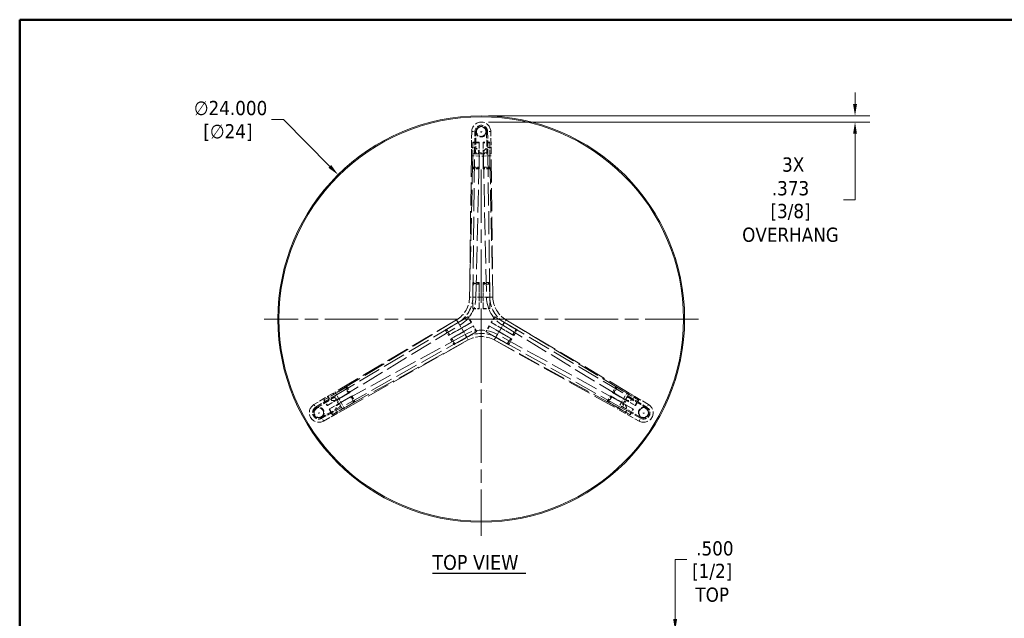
# Model space of a CAD drawing. Header units: inches. Extents: x 1 to 118, y 2 to 76.
# Tile 2 of 3: x 1 to 59, y 40 to 76. Entities that reach past the tile are written whole.
import ezdxf

# ---------------------------------------------------------------- set-up
doc = ezdxf.new("R2010")
doc.units = ezdxf.units.IN
doc.header["$LTSCALE"] = 7
doc.header["$MEASUREMENT"] = 0
doc.linetypes.add('CHAIN', pattern=[0.7087, 0.4724, -0.0591, 0.1181, -0.0591])
doc.linetypes.add('DASHED', pattern=[0.2067, 0.1654, -0.0413])
for name, color, linetype, lineweight in [('Border (ANSI)', 7, 'Continuous', 50), ('Center Mark (ANSI)', 7, 'Continuous', 13), ('Dimension (ANSI)', 7, 'Continuous', 13), ('Hidden (ANSI)', 7, 'DASHED', 13), ('Hidden Narrow (ANSI)', 7, 'DASHED', 13), ('Symbol (ANSI)', 7, 'Continuous', 13), ('Visible (ANSI)', 7, 'Continuous', 13)]:
    doc.layers.add(name, color=color, linetype=linetype, lineweight=lineweight)
doc.styles.add('Note Text (ANSI)', font='tahoma.ttf')
doc.styles.add('Text Style70', font='tahoma.ttf')
doc.dimstyles.new('Default (ANSI)', dxfattribs={"dimscale": 7, "dimtxt": 0.12, "dimasz": 0.098425, "dimexe": 0.125, "dimexo": 0.0625, "dimgap": 0.031496, "dimtad": 0, "dimtih": 1, "dimtoh": 1, "dimdec": 3, "dimrnd": 1e-08, "dimzin": 4, "dimdsep": 46, "dimtxsty": 'Note Text (ANSI)', "dimcen": 0.09, "dimdle": 0.393701, "dimclrd": 256, "dimclre": 256, "dimclrt": 256, "dimadec": 0, "dimazin": 1, "dimtfac": 1, "dimtofl": 0, "dimtmove": 0, "dimatfit": 3, "dimfxl": 1, "dimtolj": 1, "dimtzin": 4, "dimlwd": -1, "dimlwe": -1, "dimarcsym": 0})

# ---------------------------------------------------------------- blocks, each defined once
blk = doc.blocks.new('Borders GILMORE BOARDER')
at = {"layer": 'Border (ANSI)'}
for p, q in [((0.2, 10.8), (16.8, 10.8)), ((0.2, 0.35), (0.2, 10.8))]:
    blk.add_line(p, q, dxfattribs=at)
blk = doc.blocks.new('*D9')
at = {"layer": 'Defpoints', "color": 0, "transparency": 16777216}
for p in [(40.573, 39.518), (40.076, 39.018), (40.573, 39.018)]:
    blk.add_point(p, dxfattribs=at)
at = {"layer": 'Dimension (ANSI)', "transparency": 16777216}
for p, q in [((40.076, 40.207), (40.076, 43.717)), ((40.076, 43.717), (40.765, 43.717)), ((40.136, 39.518), (39.201, 39.518)), ((40.136, 39.018), (39.201, 39.018)), ((40.076, 38.329), (40.076, 37.64))]:
    blk.add_line(p, q, dxfattribs=at)
for points in [[(39.962, 40.207), (40.191, 40.207), (40.076, 39.518)], [(39.962, 38.329), (40.191, 38.329), (40.076, 39.018)]]:
    blk.add_solid(points, dxfattribs=at)
at = {"layer": 'Dimension (ANSI)', "transparency": 16777216, "char_height": 0.84, "attachment_point": 5, "style": 'Note Text (ANSI)'}
for s, insert in [('\\A1; \\fTahoma|b0|i0;.500', (42.264, 44.374)), ('\\A1;[1/2]{\\P\\fTahoma|b0|i0;TOP}', (42.264, 42.34))]:
    blk.add_mtext(s, dxfattribs=dict(at, insert=insert))
blk = doc.blocks.new('*D12')
at = {"layer": 'Defpoints', "color": 0, "transparency": 16777216}
for p in [(28.636, 69.923), (28.636, 69.551), (50.691, 69.551)]:
    blk.add_point(p, dxfattribs=at)
at = {"layer": 'Dimension (ANSI)', "transparency": 16777216}
for p, q in [((50.691, 70.612), (50.691, 71.301)), ((29.073, 69.923), (51.566, 69.923)), ((29.073, 69.551), (51.566, 69.551)), ((50.691, 68.862), (50.691, 64.971)), ((50.691, 64.971), (50.002, 64.971))]:
    blk.add_line(p, q, dxfattribs=at)
for points in [[(50.577, 70.612), (50.806, 70.612), (50.691, 69.923)], [(50.577, 68.862), (50.806, 68.862), (50.691, 69.551)]]:
    blk.add_solid(points, dxfattribs=at)
at = {"layer": 'Dimension (ANSI)', "transparency": 16777216, "char_height": 0.84, "attachment_point": 5, "style": 'Note Text (ANSI)'}
for s, insert in [('\\A1; \\fTahoma|b0|i0;3X\\P\\fTahoma|b0|i0;.373', (46.884, 66.337)), ('\\A1;[3/8]{\\P\\fTahoma|b0|i0;OVERHANG}', (46.884, 63.594))]:
    blk.add_mtext(s, dxfattribs=dict(at, insert=insert))
blk = doc.blocks.new('*D13')
at = {"layer": 'Defpoints', "color": 0, "transparency": 16777216}
for p in [(20.187, 66.445), (37.085, 49.402)]:
    blk.add_point(p, dxfattribs=at)
at = {"layer": 'Dimension (ANSI)', "transparency": 16777216}
for p, q in [((16.256, 69.702), (16.957, 69.702)), ((16.957, 69.702), (19.702, 66.934)), ((28.636, 57.293), (28.636, 58.553)), ((28.006, 57.923), (29.266, 57.923))]:
    blk.add_line(p, q, dxfattribs=at)
blk.add_solid([(19.783, 67.015), (19.62, 66.853), (20.187, 66.445)], dxfattribs=at)
at = {"layer": 'Dimension (ANSI)', "transparency": 16777216, "char_height": 0.84, "attachment_point": 5, "style": 'Note Text (ANSI)'}
for s, insert in [('\\A1; ∅24.000', (13.688, 70.375)), ('\\A1;[∅24]', (13.688, 68.932))]:
    blk.add_mtext(s, dxfattribs=dict(at, insert=insert))

msp = doc.modelspace()

# ---------------------------------------------------------------- linework, layer by layer
at = {"layer": 'Center Mark (ANSI)', "linetype": 'CHAIN', "ltscale": 0.952448}
for p, q in [((28.6358, 66.7555), (28.6358, 45.1107)), ((41.4483, 57.9232), (15.8233, 57.9232))]:
    msp.add_line(p, q, dxfattribs=at)
at = {"layer": 'Hidden (ANSI)', "ltscale": 0.360192}
for p, q in [((28.0734, 68.9972), (28.0523, 67.6732)), ((29.2193, 67.6732), (29.1982, 68.9972)), ((19.9003, 53.5535), (18.7643, 52.8733)), ((38.5073, 52.8733), (37.3713, 53.5535)), ((19.3267, 51.8992), (20.4838, 52.5429)), ((36.7878, 52.5429), (37.9449, 51.8992))]:
    msp.add_line(p, q, dxfattribs=at)
at = {"layer": 'Hidden (ANSI)', "ltscale": 0.35938}
for p, q in [((28.2398, 67.6732), (28.2609, 68.9942)), ((29.0108, 68.9942), (29.0318, 67.6732)), ((18.8606, 52.7125), (19.9941, 53.3911)), ((37.2775, 53.3911), (38.411, 52.7125)), ((20.39, 52.7053), (19.2355, 52.063)), ((38.0361, 52.063), (36.8816, 52.7053))]:
    msp.add_line(p, q, dxfattribs=at)
at = {"layer": 'Hidden (ANSI)', "ltscale": 0.342064}
for p, q in [((28.3033, 67.7359), (28.3233, 68.9932)), ((28.9483, 68.9932), (28.9683, 67.7359)), ((18.8927, 52.6588), (19.9716, 53.3048)), ((37.3001, 53.3048), (38.3789, 52.6588)), ((20.3041, 52.7289), (19.2052, 52.1176)), ((38.0665, 52.1176), (36.9676, 52.7289))]:
    msp.add_line(p, q, dxfattribs=at)
at = {"layer": 'Hidden (ANSI)', "ltscale": 0.163599}
for p, q in [((28.5148, 68.3607), (28.1318, 68.3607)), ((28.5148, 68.3297), (28.1318, 68.3297)), ((29.1398, 68.3607), (28.7568, 68.3607)), ((29.1398, 68.3297), (28.7568, 68.3297)), ((28.1318, 66.8917), (28.5148, 66.8917)), ((28.7568, 66.8917), (29.1398, 66.8917)), ((28.5148, 66.7982), (28.1318, 66.7982)), ((29.1398, 66.7982), (28.7568, 66.7982)), ((28.5148, 60.0822), (28.1318, 60.0822)), ((28.5148, 59.9887), (28.1318, 59.9887)), ((29.1398, 60.0822), (28.7568, 60.0822)), ((29.1398, 59.9887), (28.7568, 59.9887)), ((28.1318, 58.5507), (28.5148, 58.5507)), ((28.1318, 58.5197), (28.5148, 58.5197)), ((28.7568, 58.5507), (29.1398, 58.5507)), ((28.7568, 58.5197), (29.1398, 58.5197)), ((28.0319, 57.7143), (27.8404, 58.0459)), ((28.0587, 57.7298), (27.8672, 58.0614)), ((28.3712, 57.1885), (28.1797, 57.5202)), ((29.0919, 57.5202), (28.9004, 57.1885)), ((29.4044, 58.0614), (29.2129, 57.7298)), ((29.4312, 58.0459), (29.2397, 57.7143)), ((26.5141, 57.2802), (26.7056, 56.9485)), ((26.595, 57.3269), (26.7865, 56.9953)), ((28.3444, 57.173), (28.1529, 57.5047)), ((29.1187, 57.5047), (28.9272, 57.173)), ((30.4851, 56.9953), (30.6766, 57.3269)), ((30.5661, 56.9485), (30.7576, 57.2802)), ((26.8266, 56.7389), (27.0181, 56.4072)), ((26.9075, 56.7857), (27.099, 56.454)), ((30.1726, 56.454), (30.3641, 56.7857)), ((30.2536, 56.4072), (30.4451, 56.7389)), ((20.8084, 53.5438), (20.6169, 53.8754)), ((20.6978, 53.9222), (20.8893, 53.5905)), ((36.3823, 53.5905), (36.5738, 53.9222)), ((36.6548, 53.8754), (36.4633, 53.5438)), ((19.3447, 53.1409), (19.5362, 52.8093)), ((19.3715, 53.1564), (19.563, 52.8248)), ((21.1209, 53.0025), (20.9294, 53.3342)), ((21.0103, 53.3809), (21.2018, 53.0492)), ((36.0698, 53.0492), (36.2613, 53.3809)), ((36.3423, 53.3342), (36.1508, 53.0025)), ((37.7086, 52.8248), (37.9001, 53.1564)), ((37.7354, 52.8093), (37.9269, 53.1409)), ((19.6572, 52.5997), (19.8487, 52.268)), ((19.684, 52.6152), (19.8755, 52.2835)), ((37.3961, 52.2835), (37.5876, 52.6152)), ((37.4229, 52.268), (37.6144, 52.5997))]:
    msp.add_line(p, q, dxfattribs=at)
at = {"layer": 'Hidden (ANSI)', "ltscale": 0.186968}
for p, q in [((28.1318, 67.6732), (28.1318, 68.3607)), ((28.5148, 67.6732), (28.5148, 68.3607)), ((28.7568, 67.6732), (28.7568, 68.3607)), ((29.1398, 67.6732), (29.1398, 68.3607)), ((28.1318, 59.2072), (28.1318, 58.5197)), ((28.5148, 59.2072), (28.5148, 58.5197)), ((28.7568, 59.2072), (28.7568, 58.5197)), ((29.1398, 59.2072), (29.1398, 58.5197)), ((27.2718, 57.7177), (27.8672, 58.0614)), ((27.4633, 57.386), (28.0587, 57.7298)), ((27.5843, 57.1764), (28.1797, 57.5202)), ((29.6873, 57.1764), (29.0919, 57.5202)), ((29.8083, 57.386), (29.2129, 57.7298)), ((29.9998, 57.7177), (29.4044, 58.0614)), ((27.7758, 56.8447), (28.3712, 57.1885)), ((29.4958, 56.8447), (28.9004, 57.1885)), ((19.9401, 53.4847), (19.3447, 53.1409)), ((37.3316, 53.4847), (37.9269, 53.1409)), ((20.1316, 53.153), (19.5362, 52.8093)), ((20.2526, 52.9434), (19.6572, 52.5997)), ((37.0191, 52.9434), (37.6144, 52.5997)), ((37.1401, 53.153), (37.7354, 52.8093)), ((20.4441, 52.6117), (19.8487, 52.268)), ((36.8276, 52.6117), (37.4229, 52.268))]:
    msp.add_line(p, q, dxfattribs=at)
at = {"layer": 'Hidden (ANSI)', "ltscale": 0.011829}
for p, q in [((28.1628, 68.3607), (28.1318, 68.3297)), ((28.4838, 68.3607), (28.5148, 68.3297)), ((28.7878, 68.3607), (28.7568, 68.3297)), ((29.1088, 68.3607), (29.1398, 68.3297)), ((28.1628, 66.8607), (28.1318, 66.8917)), ((28.4838, 66.8607), (28.5148, 66.8917)), ((28.7878, 66.8607), (28.7568, 66.8917)), ((29.1088, 66.8607), (29.1398, 66.8917)), ((28.1628, 60.0197), (28.1318, 59.9887)), ((28.4838, 60.0197), (28.5148, 59.9887)), ((28.7878, 60.0197), (28.7568, 59.9887)), ((29.1088, 60.0197), (29.1398, 59.9887)), ((28.1628, 58.5197), (28.1318, 58.5507)), ((28.4838, 58.5197), (28.5148, 58.5507)), ((28.7878, 58.5197), (28.7568, 58.5507)), ((29.1088, 58.5197), (29.1398, 58.5507)), ((27.8827, 58.0346), (27.8404, 58.0459)), ((28.0432, 57.7566), (28.0319, 57.7143)), ((29.2284, 57.7566), (29.2397, 57.7143)), ((29.3889, 58.0346), (29.4312, 58.0459)), ((26.5837, 57.2846), (26.595, 57.3269)), ((26.7442, 57.0066), (26.7865, 56.9953)), ((28.1952, 57.4933), (28.1529, 57.5047)), ((28.3557, 57.2153), (28.3444, 57.173)), ((28.9159, 57.2153), (28.9272, 57.173)), ((29.0764, 57.4933), (29.1187, 57.5047)), ((30.5274, 57.0066), (30.4851, 56.9953)), ((30.6879, 57.2846), (30.6766, 57.3269)), ((26.8962, 56.7433), (26.9075, 56.7857)), ((27.0567, 56.4653), (27.099, 56.454)), ((30.2149, 56.4653), (30.1726, 56.454)), ((30.3754, 56.7433), (30.3641, 56.7857)), ((20.6592, 53.8641), (20.6169, 53.8754)), ((20.8197, 53.5861), (20.8084, 53.5438)), ((36.4519, 53.5861), (36.4633, 53.5438)), ((36.6124, 53.8641), (36.6548, 53.8754)), ((19.3602, 53.1141), (19.3715, 53.1564)), ((20.9717, 53.3228), (20.9294, 53.3342)), ((21.1322, 53.0448), (21.1209, 53.0025)), ((36.1394, 53.0448), (36.1508, 53.0025)), ((36.2999, 53.3228), (36.3423, 53.3342)), ((37.9114, 53.1141), (37.9001, 53.1564)), ((19.5207, 52.8361), (19.563, 52.8248)), ((19.6727, 52.5728), (19.684, 52.6152)), ((19.8332, 52.2948), (19.8755, 52.2835)), ((37.4384, 52.2948), (37.3961, 52.2835)), ((37.5989, 52.5728), (37.5876, 52.6152)), ((37.7509, 52.8361), (37.7086, 52.8248))]:
    msp.add_line(p, q, dxfattribs=at)
at = {"layer": 'Hidden (ANSI)', "ltscale": 0.391179}
for p, q in [((28.1318, 66.8917), (28.1318, 68.3297)), ((28.5148, 66.8917), (28.5148, 68.3297)), ((28.7568, 66.8917), (28.7568, 68.3297)), ((29.1398, 66.8917), (29.1398, 68.3297)), ((28.1318, 59.9887), (28.1318, 58.5507)), ((28.5148, 59.9887), (28.5148, 58.5507)), ((28.7568, 59.9887), (28.7568, 58.5507)), ((29.1398, 59.9887), (29.1398, 58.5507)), ((27.8404, 58.0459), (26.595, 57.3269)), ((28.0319, 57.7143), (26.7865, 56.9953)), ((30.4851, 56.9953), (29.2397, 57.7143)), ((30.6766, 57.3269), (29.4312, 58.0459)), ((28.1529, 57.5047), (26.9075, 56.7857)), ((28.3444, 57.173), (27.099, 56.454)), ((28.9272, 57.173), (30.1726, 56.454)), ((29.1187, 57.5047), (30.3641, 56.7857)), ((20.6169, 53.8754), (19.3715, 53.1564)), ((20.8084, 53.5438), (19.563, 52.8248)), ((36.4633, 53.5438), (37.7086, 52.8248)), ((36.6548, 53.8754), (37.9001, 53.1564)), ((20.9294, 53.3342), (19.684, 52.6152)), ((21.1209, 53.0025), (19.8755, 52.2835)), ((37.3961, 52.2835), (36.1508, 53.0025)), ((37.5876, 52.6152), (36.3423, 53.3342))]:
    msp.add_line(p, q, dxfattribs=at)
at = {"layer": 'Hidden (ANSI)', "ltscale": 1.170314}
for p, q in [((28.0523, 67.6732), (27.9483, 59.2072)), ((28.1358, 59.2072), (28.2398, 67.6732)), ((29.0318, 67.6732), (29.1358, 59.2072)), ((29.3233, 59.2072), (29.2193, 67.6732)), ((27.1801, 57.8766), (19.9003, 53.5535)), ((19.9941, 53.3912), (27.2738, 57.7142)), ((29.9978, 57.7142), (37.2775, 53.3912)), ((37.3713, 53.5535), (30.0915, 57.8766)), ((27.7738, 56.8482), (20.3901, 52.7053)), ((20.4838, 52.5429), (27.8676, 56.6858)), ((29.404, 56.6858), (36.7878, 52.5429)), ((36.8816, 52.7053), (29.4978, 56.8482))]:
    msp.add_line(p, q, dxfattribs=at)
at = {"layer": 'Hidden (ANSI)', "ltscale": 0.072054}
for p, q in [((28.2398, 67.6732), (28.0523, 67.6732)), ((29.2193, 67.6732), (29.0318, 67.6732)), ((27.9483, 59.2072), (28.1358, 59.2072)), ((29.1358, 59.2072), (29.3233, 59.2072)), ((27.2738, 57.7142), (27.1801, 57.8766)), ((30.0915, 57.8766), (29.9978, 57.7142)), ((27.8676, 56.6858), (27.7738, 56.8482)), ((29.4978, 56.8482), (29.404, 56.6858)), ((19.9003, 53.5535), (19.9941, 53.3912)), ((37.2775, 53.3912), (37.3713, 53.5535)), ((20.3901, 52.7053), (20.4838, 52.5429)), ((36.7878, 52.5429), (36.8816, 52.7053))]:
    msp.add_line(p, q, dxfattribs=at)
at = {"layer": 'Hidden (ANSI)', "ltscale": 0.237987}
for p, q in [((28.1318, 66.7982), (28.1318, 67.6732)), ((28.5148, 66.7982), (28.5148, 67.6732)), ((28.7568, 66.7982), (28.7568, 67.6732)), ((29.1398, 66.7982), (29.1398, 67.6732)), ((28.1318, 59.2072), (28.1318, 60.0822)), ((28.5148, 59.2072), (28.5148, 60.0822)), ((28.7568, 59.2072), (28.7568, 60.0822)), ((29.1398, 59.2072), (29.1398, 60.0822)), ((27.2718, 57.7177), (26.5141, 57.2802)), ((29.9998, 57.7177), (30.7576, 57.2802)), ((27.4633, 57.386), (26.7056, 56.9485)), ((27.5843, 57.1764), (26.8266, 56.7389)), ((29.6873, 57.1764), (30.4451, 56.7389)), ((29.8083, 57.386), (30.5661, 56.9485)), ((27.7758, 56.8447), (27.0181, 56.4072)), ((29.4958, 56.8447), (30.2536, 56.4072)), ((20.6978, 53.9222), (19.9401, 53.4847)), ((20.8893, 53.5905), (20.1316, 53.153)), ((36.3823, 53.5905), (37.1401, 53.153)), ((36.5738, 53.9222), (37.3316, 53.4847)), ((21.0103, 53.3809), (20.2526, 52.9434)), ((21.2018, 53.0492), (20.4441, 52.6117)), ((36.0698, 53.0492), (36.8276, 52.6117)), ((36.2613, 53.3809), (37.0191, 52.9434))]:
    msp.add_line(p, q, dxfattribs=at)
at = {"layer": 'Hidden (ANSI)', "ltscale": 0.160165}
for p, q in [((28.5108, 67.5482), (28.1359, 67.5524)), ((28.7608, 67.5482), (29.1357, 67.5524)), ((20.2378, 53.219), (20.0467, 53.5415)), ((37.0338, 53.219), (37.2249, 53.5415)), ((20.3628, 53.0025), (20.5466, 52.6757)), ((36.9088, 53.0025), (36.725, 52.6757))]:
    msp.add_line(p, q, dxfattribs=at)
at = {"layer": 'Hidden (ANSI)', "ltscale": 0.215395}
for p, q in [((28.2398, 67.6732), (29.0318, 67.6732)), ((20.3901, 52.7053), (19.9941, 53.3912)), ((37.2775, 53.3912), (36.8816, 52.7053))]:
    msp.add_line(p, q, dxfattribs=at)
at = {"layer": 'Hidden (ANSI)', "ltscale": 0.21539}
for p, q in [((28.2398, 67.6732), (29.0318, 67.6732)), ((20.39, 52.7053), (19.9941, 53.3911)), ((37.2775, 53.3911), (36.8816, 52.7053))]:
    msp.add_line(p, q, dxfattribs=at)
at = {"layer": 'Hidden (ANSI)', "ltscale": 0.180844}
for p, q in [((28.9683, 67.7359), (28.3033, 67.7359)), ((19.9716, 53.3048), (20.3041, 52.7289)), ((36.9676, 52.7289), (37.3001, 53.3048))]:
    msp.add_line(p, q, dxfattribs=at)
at = {"layer": 'Hidden (ANSI)', "ltscale": 1.153239}
for p, q in [((28.3233, 59.2072), (28.5108, 67.5482)), ((28.7608, 67.5482), (28.9483, 59.2072)), ((20.2378, 53.219), (27.3676, 57.5519)), ((29.904, 57.5519), (37.0338, 53.219)), ((27.6801, 57.0106), (20.3628, 53.0025)), ((36.9088, 53.0025), (29.5915, 57.0106))]:
    msp.add_line(p, q, dxfattribs=at)
at = {"layer": 'Hidden (ANSI)', "ltscale": 0.001671}
for p, q in [((28.5108, 67.6732), (28.5108, 67.6754)), ((28.7608, 67.6754), (28.7608, 67.6732)), ((20.1277, 53.1554), (20.1296, 53.1565)), ((20.2546, 52.94), (20.2527, 52.9389)), ((37.0189, 52.9389), (37.0171, 52.94)), ((37.1421, 53.1565), (37.1439, 53.1554))]:
    msp.add_line(p, q, dxfattribs=at)
at = {"layer": 'Hidden (ANSI)', "ltscale": 0.053327}
for p, q in [((28.5108, 67.6732), (28.5108, 67.5482)), ((28.7608, 67.5482), (28.7608, 67.6732)), ((20.2378, 53.219), (20.1296, 53.1565)), ((20.2546, 52.94), (20.3628, 53.0025)), ((36.9088, 53.0025), (37.0171, 52.94)), ((37.1421, 53.1565), (37.0338, 53.219))]:
    msp.add_line(p, q, dxfattribs=at)
at = {"layer": 'Hidden (ANSI)', "ltscale": 0.1371}
for p, q in [((28.4838, 66.8607), (28.1628, 66.8607)), ((29.1088, 66.8607), (28.7878, 66.8607)), ((28.1628, 60.0197), (28.4838, 60.0197)), ((28.7878, 60.0197), (29.1088, 60.0197)), ((26.7442, 57.0066), (26.5837, 57.2846)), ((30.6879, 57.2846), (30.5274, 57.0066)), ((27.0567, 56.4653), (26.8962, 56.7433)), ((30.3754, 56.7433), (30.2149, 56.4653)), ((20.6592, 53.8641), (20.8197, 53.5861)), ((36.4519, 53.5861), (36.6124, 53.8641)), ((20.9717, 53.3228), (21.1322, 53.0448)), ((36.1394, 53.0448), (36.2999, 53.3228))]:
    msp.add_line(p, q, dxfattribs=at)
at = {"layer": 'Hidden (ANSI)', "ltscale": 0.271987}
for p, q in [((29.1358, 59.2072), (28.1358, 59.2072)), ((27.2738, 57.7142), (27.7738, 56.8482)), ((29.4978, 56.8482), (29.9978, 57.7142))]:
    msp.add_line(p, q, dxfattribs=at)
at = {"layer": 'Hidden (ANSI)', "ltscale": 0.271992}
for p, q in [((29.1358, 59.2072), (28.1358, 59.2072)), ((27.2738, 57.7142), (27.7738, 56.8482)), ((29.4978, 56.8482), (29.9978, 57.7142))]:
    msp.add_line(p, q, dxfattribs=at)
at = {"layer": 'Hidden (ANSI)', "ltscale": 0.001588}
for p, q in [((28.3233, 59.201), (28.3233, 59.2072)), ((28.9483, 59.201), (28.9483, 59.2072)), ((27.373, 57.555), (27.3676, 57.5519)), ((29.8987, 57.555), (29.904, 57.5519)), ((27.6855, 57.0137), (27.6801, 57.0106)), ((29.5862, 57.0137), (29.5915, 57.0106))]:
    msp.add_line(p, q, dxfattribs=at)
at = {"layer": 'Hidden (ANSI)', "ltscale": 0.48074}
for centre in [(28.6358, 68.9882), (19.0532, 52.3907), (38.2184, 52.3907)]:
    msp.add_circle(centre, 0.2812, dxfattribs=at)
at = {"layer": 'Hidden (ANSI)', "ltscale": 0.052899}
for centre in [(28.6358, 68.9882), (19.0532, 52.3907), (38.2184, 52.3907)]:
    msp.add_circle(centre, 0.031, dxfattribs=at)
at = {"layer": 'Hidden (ANSI)', "ltscale": 0.475868}
for centre, start, end in [((28.6358, 68.9882), 0.911809, 179.088191), ((19.0532, 52.3907), 120.911809, 299.088191), ((38.2184, 52.3907), 240.911809, 59.088191)]:
    msp.add_arc(centre, 0.5625, start, end, dxfattribs=at)
at = {"layer": 'Hidden (ANSI)', "ltscale": 0.317212}
for centre, start, end in [((28.6358, 68.9882), 0.911809, 179.088191), ((19.0532, 52.3907), 120.911809, 299.088191), ((38.2184, 52.3907), 240.911809, 59.088191)]:
    msp.add_arc(centre, 0.375, start, end, dxfattribs=at)
at = {"layer": 'Hidden (ANSI)', "ltscale": 0.264323}
for centre, start, end in [((28.6358, 68.9882), 0.912937, 179.087063), ((19.0532, 52.3907), 120.912937, 299.087063), ((38.2184, 52.3907), 240.912937, 59.087063)]:
    msp.add_arc(centre, 0.3125, start, end, dxfattribs=at)
at = {"layer": 'Hidden (ANSI)', "ltscale": 0.269743}
for centre, start, end in [((28.6358, 68.9882), 179.087063, 0.912937), ((19.0532, 52.3907), 299.087063, 120.912937), ((38.2184, 52.3907), 59.087063, 240.912937)]:
    msp.add_arc(centre, 0.3125, start, end, dxfattribs=at)
at = {"layer": 'Hidden (ANSI)', "ltscale": 0.183664}
for centre, start, end in [((28.1359, 67.6813), 358.759103, 101.945769), ((29.1357, 67.6813), 78.054231, 181.240897), ((19.9351, 53.4771), 198.054231, 301.240897), ((20.435, 52.6112), 118.759103, 221.945769), ((36.8366, 52.6112), 318.054231, 61.240897), ((37.3365, 53.4771), 238.759103, 341.945769)]:
    msp.add_arc(centre, 0.375, start, end, dxfattribs=at)
at = {"layer": 'Hidden (ANSI)', "ltscale": 0.436435}
for centre, start, end in [((26.3665, 59.2334), 300.947902, 359.052098), ((30.9051, 59.2334), 180.947902, 239.052098), ((28.6358, 55.3029), 60.947902, 119.052098)]:
    msp.add_arc(centre, 1.582, start, end, dxfattribs=at)
at = {"layer": 'Hidden (ANSI)', "ltscale": 0.489862}
for centre, start, end in [((26.3665, 59.2334), 300.847453, 359.152547), ((30.9051, 59.2334), 180.847453, 239.152547), ((28.6358, 55.3029), 60.847453, 119.152547)]:
    msp.add_arc(centre, 1.7695, start, end, dxfattribs=at)
at = {"layer": 'Hidden (ANSI)', "ltscale": 0.5416}
for centre, start, end in [((26.3665, 59.2334), 300.76627, 359.052098), ((30.9051, 59.2334), 180.76627, 239.052098), ((28.6358, 55.3029), 60.76627, 119.052098)]:
    msp.add_arc(centre, 1.957, start, end, dxfattribs=at)
at = {"layer": 'Hidden (ANSI)', "ltscale": 0.001588}
for centre, start, end in [((26.3665, 59.2334), 359.052098, 359.23373), ((30.9051, 59.2334), 239.052098, 239.23373), ((28.6358, 55.3029), 119.052098, 119.23373)]:
    msp.add_arc(centre, 1.957, start, end, dxfattribs=at)
at = {"layer": 'Hidden Narrow (ANSI)', "ltscale": 0.072051}
for p, q in [((28.0734, 68.9972), (28.2609, 68.9942)), ((29.1982, 68.9972), (29.0108, 68.9942)), ((18.7643, 52.8733), (18.8606, 52.7125)), ((38.5073, 52.8733), (38.411, 52.7125)), ((19.3267, 51.8992), (19.2355, 52.063)), ((37.9449, 51.8992), (38.0361, 52.063))]:
    msp.add_line(p, q, dxfattribs=at)
at = {"layer": 'Hidden Narrow (ANSI)', "ltscale": 1.153821}
for p, q in [((27.9483, 59.2072), (28.1359, 67.5524)), ((29.3233, 59.2072), (29.1357, 67.5524)), ((27.1801, 57.8766), (20.0467, 53.5415)), ((30.0915, 57.8766), (37.2249, 53.5415)), ((27.8676, 56.6858), (20.5466, 52.6757)), ((29.404, 56.6858), (36.725, 52.6757))]:
    msp.add_line(p, q, dxfattribs=at)
at = {"layer": 'Hidden Narrow (ANSI)', "ltscale": 0.023048}
for p, q in [((28.0508, 67.5534), (28.1359, 67.5524)), ((29.2208, 67.5534), (29.1357, 67.5524)), ((20.0034, 53.6147), (20.0467, 53.5415)), ((37.2683, 53.6147), (37.2249, 53.5415)), ((20.5883, 52.6015), (20.5466, 52.6757)), ((36.6833, 52.6015), (36.725, 52.6757))]:
    msp.add_line(p, q, dxfattribs=at)
at = {"layer": 'Hidden Narrow (ANSI)', "ltscale": 0.03313}
for p, q in [((28.1359, 67.5524), (28.1359, 67.6732)), ((29.1357, 67.5524), (29.1357, 67.6732)), ((20.0467, 53.5415), (19.9421, 53.4811)), ((37.2249, 53.5415), (37.3295, 53.4811)), ((20.5466, 52.6757), (20.442, 52.6153)), ((36.725, 52.6757), (36.8296, 52.6153))]:
    msp.add_line(p, q, dxfattribs=at)
at = {"layer": 'Hidden Narrow (ANSI)', "ltscale": 0.067925}
for p, q in [((28.7608, 67.5482), (28.5108, 67.5482)), ((20.2378, 53.219), (20.3628, 53.0025)), ((36.9088, 53.0025), (37.0338, 53.219))]:
    msp.add_line(p, q, dxfattribs=at)
at = {"layer": 'Hidden Narrow (ANSI)', "ltscale": 0.16018}
for p, q in [((28.3233, 59.201), (27.9483, 59.2072)), ((29.3233, 59.2072), (28.9484, 59.201)), ((27.1801, 57.8766), (27.3729, 57.555)), ((29.8987, 57.555), (30.0915, 57.8766)), ((27.6855, 57.0136), (27.8676, 56.6858)), ((29.404, 56.6858), (29.5861, 57.0136))]:
    msp.add_line(p, q, dxfattribs=at)
at = {"layer": 'Symbol (ANSI)', "lineweight": 30}
msp.add_line((25.7547, 42.9186), (31.2756, 42.9186), dxfattribs=at)
at = {"layer": 'Visible (ANSI)'}
for radius in [12, 11.9375]:
    msp.add_circle((28.6358, 57.9232), radius, dxfattribs=at)

# ---------------------------------------------------------------- block references
at = {"xscale": 7, "yscale": 7, "zscale": 7}
msp.add_blockref('Borders GILMORE BOARDER', (0, 0), dxfattribs=at)

# ---------------------------------------------------------------- texts
at = {"layer": 'Symbol (ANSI)', "insert": (25.754, 43.097), "char_height": 0.875, "attachment_point": 7, "style": 'Text Style70'}
msp.add_mtext('TOP VIEW', dxfattribs=at)

# ---------------------------------------------------------------- dimensions: what is measured, and where the dimension line sits
at = {"layer": 'Dimension (ANSI)'}
dim = msp.add_diameter_dim_2p(p1=(37.0849, 49.4019), p2=(20.1867, 66.4446), text=' <>\\X[∅24]', dimstyle='Default (ANSI)', override={"dimgap": 0.031496, "dimdec": 3, "dimlfac": 1, "dimpost": '\\X', "dimtol": 0, "dimlim": 0, "dimtp": 0, "dimtm": 0, "dimtdec": 2}, dxfattribs=at)
dim.commit()
dim.dimension.update_dxf_attribs({"geometry": '*D13', "text_midpoint": (13.6884, 69.7018), "dimtype": 163})
for base, p1, p2, text, picture, middle in [((50.6913553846, 69.5507173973), (28.6358078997, 69.9232173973), (28.6358078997, 69.5507173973), ' \\fTahoma|b0|i0;3X\\P\\fTahoma|b0|i0;<>\\X[3/8]{\\P\\fTahoma|b0|i0;OVERHANG}', '*D12', (46.8844988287, 64.9705016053)), ((40.0764, 39.0176), (40.5733, 39.5176), (40.5733, 39.0176), ' \\fTahoma|b0|i0;<>\\X[1/2]{\\P\\fTahoma|b0|i0;TOP}', '*D9', (42.2639, 43.7165))]:
    dim = msp.add_linear_dim(base=base, p1=p1, p2=p2, angle=90, text=text, dimstyle='Default (ANSI)', override={"dimgap": 0.031496, "dimdec": 3, "dimpost": '\\X', "dimtol": 0, "dimlim": 0, "dimtp": 0, "dimtm": 0, "dimtdec": 2, "dimatfit": 1}, dxfattribs=at)
    dim.commit()
    dim.dimension.update_dxf_attribs({"geometry": picture, "text_midpoint": middle, "dimtype": 160})

doc.saveas('drawing.dxf')
